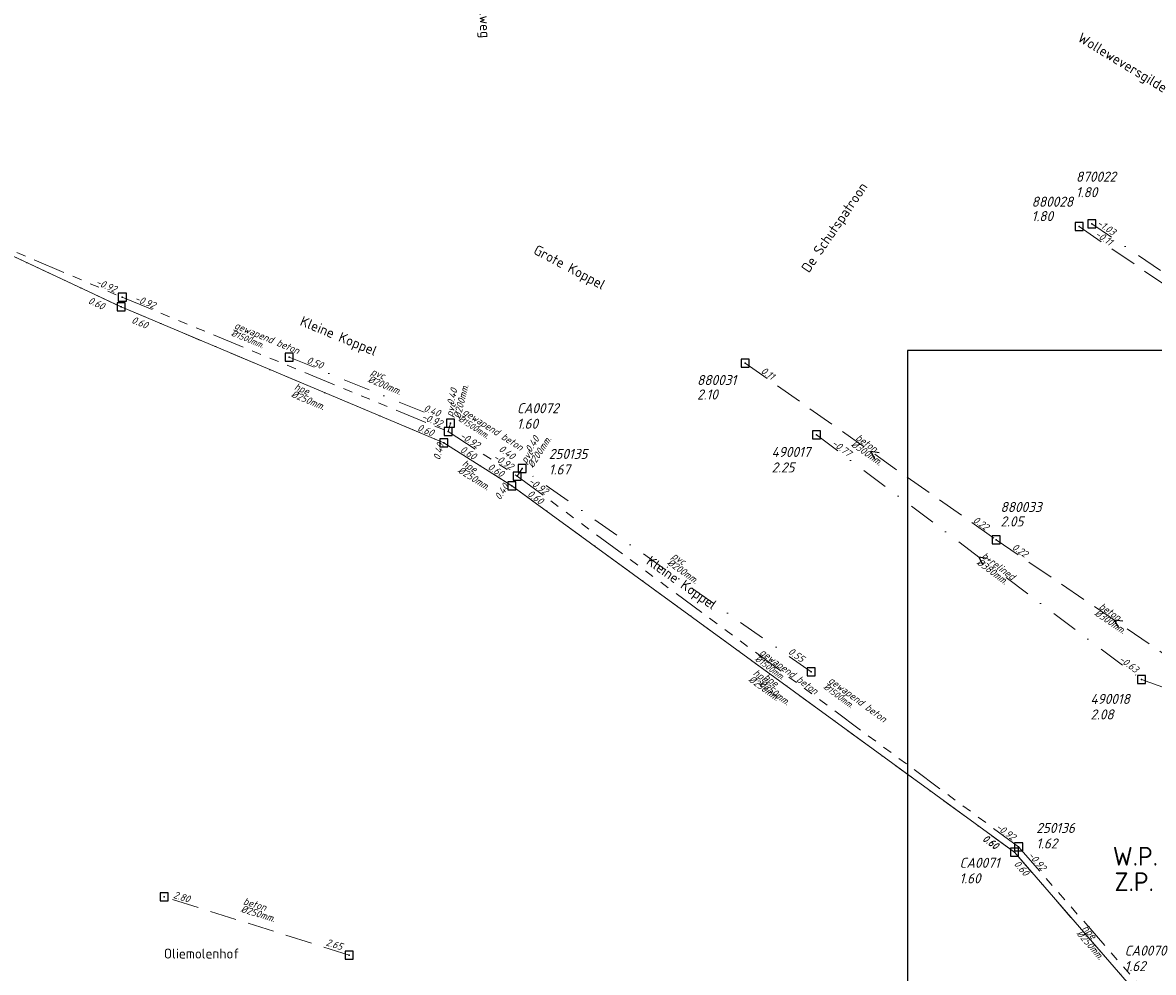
# Model space of a CAD drawing. Header units: metres. Extents: x 152202 to 157341, y 461610 to 468701.
# Tile 89 of 238: x 154468 to 154680, y 463587 to 463765. Entities that reach past the tile are written whole.
import ezdxf
from ezdxf.enums import TextEntityAlignment as Align
from ezdxf.lldxf.tags import DXFTag

# ---------------------------------------------------------------- set-up
doc = ezdxf.new("R2010")
doc.units = ezdxf.units.M
doc.header["$PDMODE"] = 64
doc.header["$PDSIZE"] = 1.5
for name, pattern in [('RI-GWA', [18.45, 6, -1.8, 1.75, -1.8, 1.75, -1.8, 1.75, -1.8]), ('RI-HWA', [7.4, 5, -2.4]), ('RI-VWA', [11, 5, -3, 0, -3])]:
    doc.linetypes.add(name, pattern=pattern)
doc.layers.get('0').update_dxf_attribs({"linetype": 'CONTINUOUS'})
doc.layers.get('DEFPOINTS').update_dxf_attribs({"linetype": 'CONTINUOUS'})
for name, color, linetype, lineweight in [('B-OI-RI-GWA-MATERIAAL-T18', 10, 'CONTINUOUS', 18), ('B-OI-RI-GWA-PUTDEKSELHOOGTE-T25', 10, 'CONTINUOUS', 25), ('B-OI-RI-GWA_BOB-T18', 10, 'CONTINUOUS', 18), ('B-OI-RI-GWA_DIAMETER-T18', 10, 'CONTINUOUS', 18), ('B-OI-RI-GWA_PUTNUMMER-T18', 10, 'CONTINUOUS', 18), ('B-OI-RI-GWA_RIOOLPUT-S', 10, 'CONTINUOUS', 25), ('B-OI-RI-GWA_TRANSPORTLEIDING-G', 10, 'RI-GWA', 18), ('B-OI-RI-GWA_TRANSPORTLEIDING_BETON_1500-G', 10, 'RI-GWA', 18), ('B-OI-RI-HWA-BOB-T18', 150, 'CONTINUOUS', 18), ('B-OI-RI-HWA-MATERIAAL-T18', 150, 'CONTINUOUS', 18), ('B-OI-RI-HWA-PUTDEKSELHOOGTE-T25', 150, 'CONTINUOUS', 25), ('B-OI-RI-HWA-PUTNUMMER-T25', 150, 'CONTINUOUS', 25), ('B-OI-RI-HWA_DIAMETER-T18', 150, 'CONTINUOUS', 18), ('B-OI-RI-HWA_RIOOLPUT-S', 150, 'CONTINUOUS', 25), ('B-OI-RI-HWA_TRANSPORTLEIDING-G', 150, 'RI-HWA', 18), ('B-OI-RI-HWA_TRANSPORTLEIDING_BETON_250-G', 150, 'RI-HWA', 18), ('B-OI-RI-PERSLEIDING-G', 210, 'RI-PERS', 18), ('B-OI-RI-PERSLEIDING_250-G', 210, 'RI-PERS', 18), ('B-OI-RI-STROOMRICHTING-S', 252, 'CONTINUOUS', 25), ('B-OI-RI-VWA-BOB-T18', 34, 'CONTINUOUS', 18), ('B-OI-RI-VWA-DIAMETER-T18', 34, 'CONTINUOUS', 18), ('B-OI-RI-VWA-MATERIAAL-T18', 34, 'CONTINUOUS', 18), ('B-OI-RI-VWA_PUTDEKSELHOOGTE-T25', 34, 'CONTINUOUS', 25), ('B-OI-RI-VWA_PUTNUMMER-T25', 34, 'CONTINUOUS', 25), ('B-OI-RI-VWA_RIOOLPUT-S', 34, 'CONTINUOUS', 25), ('B-OI-RI-VWA_TRANSPORTLEIDING-G', 34, 'RI-VWA', 18), ('B-OI-RI-VWA_TRANSPORTLEIDING_PVC_200-G', 34, 'RI-VWA', 18), ('B-OI-WH-WATERPEIL-T35', 3, 'CONTINUOUS', 35), ('B-RO-OG-TOPOGRAFIE-T18', 2, 'CONTINUOUS', 18)]:
    doc.layers.add(name, color=color, linetype=linetype, lineweight=lineweight)
for name, color, linetype in [('gemengd', 10, 'CONTINUOUS'), ('gs dwa', 34, 'CONTINUOUS'), ('gs rwa', 150, 'CONTINUOUS')]:
    doc.layers.add(name, color=color, linetype=linetype)
doc.styles.add('NLCS-ISO-M200-T18', font='NLCS-ISO.ttf', dxfattribs={"height": 360})
doc.styles.add('NLCS-ISO-M500-T18_CURSIEF', font='NLCS-ISO.ttf', dxfattribs={"oblique": 15, "height": 0.9})
doc.styles.add('NLCS-ISO-M750-T18_CURSIEF', font='NLCS-ISO.ttf', dxfattribs={"oblique": 15, "height": 1.35})
doc.styles.add('NLCS-ISO-M750-T25_CURSIEF', font='NLCS-ISO.ttf', dxfattribs={"oblique": 15, "height": 1.875})
doc.styles.add('NLCS-ISO-M750-T35', font='NLCS-ISO.ttf', dxfattribs={"height": 2.625})
tags = doc.linetypes.add('RI-PERS', pattern='A,7,-2,["P",Standard,S=1.8,R=0,X=-0.5,Y=-0.9],-2,7,-2,[102,NLCS.SHX,S=1,R=180,X=0,Y=0],-2', length=22).pattern_tags.tags
tags[6] = DXFTag(74, 10)

# ---------------------------------------------------------------- blocks, each defined once
blk = doc.blocks.new('ACMAP_ANN_TEMPLATE_hwa-diam')
at = {"style": 'NLCS-ISO-M750-T18_CURSIEF', "oblique": 15}
blk.add_attdef('hwa-diam', (-3.7, -1.3), '', height=1.35, dxfattribs=at)
blk = doc.blocks.new('ACMAP_ANN_TEMPLATE_hwa-materiaal')
at = {"style": 'NLCS-ISO-M750-T18_CURSIEF', "oblique": 15}
blk.add_attdef('hwa-mat', (-3.7, 0.2), '', height=1.35, dxfattribs=at)
blk = doc.blocks.new('ACMAP_ANN_TEMPLATE_hwa-nap-l')
at = {"style": 'NLCS-ISO-M750-T18_CURSIEF', "oblique": 15}
blk.add_attdef('hwa-nap-l', (3.3, 0.2), '', height=1.35, dxfattribs=at)
blk = doc.blocks.new('ACMAP_ANN_TEMPLATE_hwa-nap-r')
at = {"style": 'NLCS-ISO-M750-T18_CURSIEF', "oblique": 15}
blk.add_attdef('hwa-nap-r', (-5.6, 0.2), '', height=1.35, dxfattribs=at)
blk = doc.blocks.new('ACMAP_ANN_TEMPLATE_vwa-diam')
at = {"style": 'NLCS-ISO-M750-T18_CURSIEF', "oblique": 15}
blk.add_attdef('vwa-diam', (0.3, -1.3), '', height=1.35, dxfattribs=at)
blk = doc.blocks.new('ACMAP_ANN_TEMPLATE_vwa-materiaal')
at = {"style": 'NLCS-ISO-M750-T18_CURSIEF', "oblique": 15}
blk.add_attdef('vwa-mat', (0.3, 0.2), '', height=1.35, dxfattribs=at)
blk = doc.blocks.new('ACMAP_ANN_TEMPLATE_vwa-nap-l')
at = {"style": 'NLCS-ISO-M750-T18_CURSIEF', "oblique": 15}
blk.add_attdef('vwa-nap-l', (3.3, 0.2), '', height=1.35, dxfattribs=at)
blk = doc.blocks.new('ACMAP_ANN_TEMPLATE_vwa-nap-r')
at = {"style": 'NLCS-ISO-M750-T18_CURSIEF', "oblique": 15}
blk.add_attdef('vwa-nap-r', (-5.6, 0.2), '', height=1.35, dxfattribs=at)
blk = doc.blocks.new('ACMAP_ANN_TEMPLATE_gwa-diam')
at = {"style": 'NLCS-ISO-M500-T18_CURSIEF', "oblique": 15}
blk.add_attdef('gwa-diam', (-2.2, -1.3), '', height=1.2, dxfattribs=at)
blk = doc.blocks.new('ACMAP_ANN_TEMPLATE_gwa-materiaal')
at = {"style": 'NLCS-ISO-M750-T18_CURSIEF', "oblique": 15}
blk.add_attdef('gwa-mat', (-2.2, 0.2), '', height=1.35, dxfattribs=at)
blk = doc.blocks.new('ACMAP_ANN_TEMPLATE_gwa-nap-l')
at = {"style": 'NLCS-ISO-M750-T18_CURSIEF', "oblique": 15}
blk.add_attdef('gwa-nap-l', (2.3, 0.2), '', height=1.35, dxfattribs=at)
blk = doc.blocks.new('ACMAP_ANN_TEMPLATE_gwa-nap-r')
at = {"style": 'NLCS-ISO-M750-T18_CURSIEF', "oblique": 15}
blk.add_attdef('gwa-nap-r', (-5.6, 0.2), '', height=1.35, dxfattribs=at)
blk = doc.blocks.new('ACMAP_ANN_TEMPLATE_hwa-puth')
at = {"color": 0, "linetype": 'ByBlock', "style": 'NLCS-ISO-M750-T25_CURSIEF', "oblique": 15}
blk.add_attdef('hwa-puth', (-9, -6.8), '', height=1.88, dxfattribs=at)
blk = doc.blocks.new('ACMAP_ANN_TEMPLATE_hwa-putnr')
at = {"color": 0, "linetype": 'ByBlock', "style": 'NLCS-ISO-M750-T25_CURSIEF', "oblique": 15}
blk.add_attdef('hwa-putnr', (-9, -4.1), '', height=1.88, dxfattribs=at)
blk = doc.blocks.new('ACMAP_ANN_TEMPLATE_gwa-puth')
at = {"style": 'NLCS-ISO-M750-T25_CURSIEF', "oblique": 15}
blk.add_attdef('gwa-puth', (3, -5), '', height=1.88, dxfattribs=at)
blk = doc.blocks.new('ACMAP_ANN_TEMPLATE_gwa-putnr')
at = {"style": 'NLCS-ISO-M750-T25_CURSIEF', "oblique": 15}
blk.add_attdef('gwa-putnr', (3, -2.1), '', height=1.88, dxfattribs=at)
blk = doc.blocks.new('ACMAP_ANN_TEMPLATE_vwa-puth')
at = {"style": 'NLCS-ISO-M750-T25_CURSIEF', "oblique": 15}
blk.add_attdef('vwa-puth', (-3, 5), '', height=1.88, dxfattribs=at)
blk = doc.blocks.new('ACMAP_ANN_TEMPLATE_vwa-putnr')
at = {"style": 'NLCS-ISO-M750-T25_CURSIEF', "oblique": 15}
blk.add_attdef('vaw-putnr', (-3, 7.9), '', height=1.88, dxfattribs=at)

msp = doc.modelspace()

# ---------------------------------------------------------------- linework, layer by layer
at = {"layer": 'B-OI-RI-GWA_RIOOLPUT-S', "transparency": 33554623}
for p in [(154560.8, 463679.8), (154654.5, 463610.5)]:
    msp.add_point(p, dxfattribs=at)
at = {"layer": 'B-OI-RI-GWA_TRANSPORTLEIDING-G'}
for p, q in [((154560.8, 463679.8), (154654.5, 463610.5)), ((154654.5, 463610.5), (154709.8, 463547.3))]:
    msp.add_line(p, q, dxfattribs=at)
at = {"layer": 'B-OI-RI-GWA_TRANSPORTLEIDING-G', "flags": 128}
for points in [[(154419.6, 463741.8), (154487, 463713.2)], [(154487, 463713.2), (154547.9, 463688.1)], [(154547.9, 463688.1), (154560.8, 463679.8)], [(154560.8, 463679.8), (154654.5, 463610.5)]]:
    msp.add_lwpolyline(points, dxfattribs=at)
at = {"layer": 'B-OI-RI-GWA_TRANSPORTLEIDING_BETON_1500-G'}
for points in [[(154419.6, 463741.8), (154487, 463713.2)], [(154487, 463713.2), (154547.9, 463688.1)], [(154547.9, 463688.1), (154560.8, 463679.8)], [(154560.8, 463679.8), (154654.5, 463610.5)]]:
    msp.add_lwpolyline(points, dxfattribs=at)
at = {"layer": 'B-OI-RI-HWA_RIOOLPUT-S'}
for p in [(154665.8, 463726.4), (154603.4, 463700.9), (154650.3, 463667.9)]:
    msp.add_point(p, dxfattribs=at)
at = {"layer": 'B-OI-RI-HWA_TRANSPORTLEIDING-G'}
for p, q in [((154665.8, 463726.4), (154737, 463678.1)), ((154603.4, 463700.9), (154650.3, 463667.9)), ((154650.3, 463667.9), (154694.4, 463637.9))]:
    msp.add_line(p, q, dxfattribs=at)
at = {"layer": 'B-OI-RI-HWA_TRANSPORTLEIDING-G', "flags": 128}
msp.add_lwpolyline([(154529.4, 463590.3), (154494.8, 463601.17)], dxfattribs=at)
at = {"layer": 'B-OI-RI-HWA_TRANSPORTLEIDING_BETON_250-G'}
msp.add_lwpolyline([(154529.4, 463590.3), (154494.8, 463601.17)], dxfattribs=at)
at = {"layer": 'B-OI-RI-PERSLEIDING-G'}
for p, q in [((154421.8, 463741.9), (154486.8, 463711.4)), ((154486.8, 463711.4), (154547.1, 463686)), ((154547.1, 463686), (154559.8, 463678)), ((154559.8, 463678), (154653.7, 463609.5)), ((154653.7, 463609.5), (154678.3, 463581.2))]:
    msp.add_line(p, q, dxfattribs=at)
at = {"layer": 'B-OI-RI-PERSLEIDING_250-G'}
for points in [[(154421.8, 463741.9), (154486.8, 463711.4)], [(154486.8, 463711.4), (154547.1, 463686)], [(154547.1, 463686), (154559.8, 463678)], [(154559.8, 463678), (154653.7, 463609.5)]]:
    msp.add_lwpolyline(points, dxfattribs=at)
at = {"layer": 'B-OI-RI-STROOMRICHTING-S'}
for points in [[(154628.44, 463684.16), (154626.85, 463684.4), (154627.61, 463682.98)], [(154648.67, 463664.37), (154647.08, 463664.66), (154647.8, 463663.22)], [(154673.95, 463652.69), (154672.35, 463652.9), (154673.14, 463651.49)]]:
    msp.add_lwpolyline(points, dxfattribs=at)
at = {"layer": 'B-OI-RI-VWA_RIOOLPUT-S'}
for p in [(154668.2, 463726.9), (154616.71, 463687.51), (154559.8, 463678), (154677.46, 463641.81), (154653.7, 463609.5)]:
    msp.add_point(p, dxfattribs=at)
at = {"layer": 'B-OI-RI-VWA_TRANSPORTLEIDING-G'}
for p, q in [((154736.2, 463680.9), (154668.2, 463726.9)), ((154616.71, 463687.51), (154677.46, 463641.81)), ((154559.8, 463678), (154653.7, 463609.5)), ((154677.46, 463641.81), (154700.29, 463633.47)), ((154653.7, 463609.5), (154678.3, 463581.2))]:
    msp.add_line(p, q, dxfattribs=at)
at = {"layer": 'B-OI-RI-VWA_TRANSPORTLEIDING-G', "flags": 128}
for points in [[(154421.8, 463741.9), (154486.8, 463711.4)], [(154486.8, 463711.4), (154547.1, 463686)], [(154518.2, 463702.01), (154548.3, 463689.7)], [(154548.3, 463689.7), (154547.9, 463688.1)], [(154547.1, 463686), (154559.8, 463678)], [(154561.7, 463681.2), (154560.8, 463679.8)], [(154615.7, 463643.2), (154561.7, 463681.2)], [(154559.8, 463678), (154653.7, 463609.5)]]:
    msp.add_lwpolyline(points, dxfattribs=at)
at = {"layer": 'B-OI-RI-VWA_TRANSPORTLEIDING_PVC_200-G'}
for points in [[(154518.2, 463702.01), (154548.3, 463689.7)], [(154548.3, 463689.7), (154547.9, 463688.1)], [(154561.7, 463681.2), (154560.8, 463679.8)], [(154615.7, 463643.2), (154561.7, 463681.2)]]:
    msp.add_lwpolyline(points, dxfattribs=at)
at = {"layer": 'DEFPOINTS', "flags": 128}
msp.add_lwpolyline([(154823.3, 463703.268), (154818.87, 463703.268), (154791.231, 463703.268), (154633.731, 463703.268), (154633.731, 463526.267), (154633.731, 463512.699), (154823.3, 463512.699)], close=True, dxfattribs=at)
at = {"layer": 'gemengd'}
for p in [(154487, 463713.2), (154487, 463713.2), (154547.9, 463688.1), (154547.9, 463688.1), (154560.8, 463679.8), (154560.8, 463679.8), (154654.5, 463610.5), (154654.5, 463610.5)]:
    msp.add_point(p, dxfattribs=at)
at = {"layer": 'gs dwa'}
for p in [(154486.8, 463711.4), (154486.8, 463711.4), (154518.2, 463702.01), (154518.2, 463702.01), (154548.3, 463689.7), (154548.3, 463689.7), (154547.1, 463686), (154547.1, 463686), (154561.7, 463681.2), (154561.7, 463681.2), (154559.8, 463678), (154559.8, 463678), (154615.7, 463643.2), (154615.7, 463643.2), (154653.7, 463609.5), (154653.7, 463609.5)]:
    msp.add_point(p, dxfattribs=at)
at = {"layer": 'gs rwa'}
for p in [(154494.8, 463601.17), (154494.8, 463601.17), (154529.4, 463590.3), (154529.4, 463590.3)]:
    msp.add_point(p, dxfattribs=at)

# ---------------------------------------------------------------- block references
at = {"layer": 'B-OI-RI-GWA-MATERIAAL-T18'}
for p, rotation in [((154509.76, 463706.446), 337.6009398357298), ((154552.241, 463690.091), 327.2423311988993), ((154620.475, 463639.905), 323.5135761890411)]:
    msp.add_blockref('ACMAP_ANN_TEMPLATE_gwa-materiaal', p, dxfattribs=dict(at, rotation=rotation)).add_auto_attribs({'gwa-mat': 'gewapend beton'})
at = {"layer": 'B-OI-RI-GWA-MATERIAAL-T18', "transparency": 33554623}
ref = msp.add_blockref('ACMAP_ANN_TEMPLATE_gwa-materiaal', (154607.65, 463645.15), dxfattribs=dict(at, rotation=323.5135761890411))
ref.add_attrib('gwa-mat', 'gewapend beton', (154606, 463646.619), dxfattribs={"layer": '0', "color": 0, "linetype": 'ByBlock', "height": 1.35, "rotation": 323.51358, "style": 'NLCS-ISO-M750-T18_CURSIEF', "oblique": 15})
at = {"layer": 'B-OI-RI-GWA-PUTDEKSELHOOGTE-T25', "transparency": 33554623}
ref = msp.add_blockref('ACMAP_ANN_TEMPLATE_gwa-puth', (154563.711, 463685.1), dxfattribs=at)
ref.add_attrib('gwa-puth', '1.67', (154566.711, 463680.1), dxfattribs={"layer": '0', "color": 0, "linetype": 'ByBlock', "height": 1.875, "style": 'NLCS-ISO-M750-T25_CURSIEF', "oblique": 15})
ref = msp.add_blockref('ACMAP_ANN_TEMPLATE_gwa-puth', (154654.792, 463615.218), dxfattribs=at)
ref.add_attrib('gwa-puth', '1.62', (154657.792, 463610.218), dxfattribs={"layer": '0', "color": 0, "linetype": 'ByBlock', "height": 1.875, "style": 'NLCS-ISO-M750-T25_CURSIEF', "oblique": 15})
at = {"layer": 'B-OI-RI-GWA_BOB-T18'}
for name, p, rotation, values in [('ACMAP_ANN_TEMPLATE_gwa-nap-r', (154487, 463713.2), 337.0069171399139, {'gwa-nap-r': '-0.92'}), ('ACMAP_ANN_TEMPLATE_gwa-nap-l', (154487, 463713.2), 337.6009398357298, {'gwa-nap-l': '-0.92'}), ('ACMAP_ANN_TEMPLATE_gwa-nap-r', (154547.9, 463688.1), 337.6009398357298, {'gwa-nap-r': '-0.92'}), ('ACMAP_ANN_TEMPLATE_gwa-nap-l', (154547.9, 463688.1), 327.2423311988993, {'gwa-nap-l': '-0.92'}), ('ACMAP_ANN_TEMPLATE_gwa-nap-r', (154560.8, 463679.8), 327.2423311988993, {'gwa-nap-r': '-0.92'}), ('ACMAP_ANN_TEMPLATE_gwa-nap-l', (154560.8, 463679.8), 323.5135761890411, {'gwa-nap-l': '-0.92'}), ('ACMAP_ANN_TEMPLATE_gwa-nap-r', (154654.5, 463610.5), 323.5135761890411, {'gwa-nap-r': '-0.92'})]:
    msp.add_blockref(name, p, dxfattribs=dict(at, rotation=rotation)).add_auto_attribs(values)
at = {"layer": 'B-OI-RI-GWA_BOB-T18', "transparency": 33554623}
ref = msp.add_blockref('ACMAP_ANN_TEMPLATE_gwa-nap-l', (154560.8, 463679.8), dxfattribs=dict(at, rotation=323.5135761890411))
ref.add_attrib('gwa-nap-l', '-0.92', (154562.768, 463678.593), dxfattribs={"layer": '0', "color": 0, "linetype": 'ByBlock', "height": 1.35, "rotation": 323.51358, "style": 'NLCS-ISO-M750-T18_CURSIEF', "oblique": 15})
ref = msp.add_blockref('ACMAP_ANN_TEMPLATE_gwa-nap-r', (154654.5, 463610.5), dxfattribs=dict(at, rotation=323.5135761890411))
ref.add_attrib('gwa-nap-r', '-0.92', (154650.117, 463613.991), dxfattribs={"layer": '0', "color": 0, "linetype": 'ByBlock', "height": 1.35, "rotation": 323.51358, "style": 'NLCS-ISO-M750-T18_CURSIEF', "oblique": 15})
ref = msp.add_blockref('ACMAP_ANN_TEMPLATE_gwa-nap-l', (154654.5, 463610.5), dxfattribs=dict(at, rotation=311.1859251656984))
ref.add_attrib('gwa-nap-l', '-0.92', (154656.165, 463608.901), dxfattribs={"layer": '0', "color": 0, "linetype": 'ByBlock', "height": 1.35, "rotation": 311.18593, "style": 'NLCS-ISO-M750-T18_CURSIEF', "oblique": 15})
at = {"layer": 'B-OI-RI-GWA_DIAMETER-T18'}
for p, rotation in [((154509.76, 463706.446), 337.6009398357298), ((154552.241, 463690.091), 327.2423311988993), ((154620.475, 463639.905), 323.5135761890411)]:
    msp.add_blockref('ACMAP_ANN_TEMPLATE_gwa-diam', p, dxfattribs=dict(at, rotation=rotation)).add_auto_attribs({'gwa-diam': '%%c1500mm.'})
at = {"layer": 'B-OI-RI-GWA_DIAMETER-T18', "transparency": 33554623}
ref = msp.add_blockref('ACMAP_ANN_TEMPLATE_gwa-diam', (154607.65, 463645.15), dxfattribs=dict(at, rotation=323.5135761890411))
ref.add_attrib('gwa-diam', '%%c1500mm.', (154605.108, 463645.413), dxfattribs={"layer": '0', "color": 0, "linetype": 'ByBlock', "height": 1.2, "rotation": 323.51358, "style": 'NLCS-ISO-M500-T18_CURSIEF', "oblique": 15})
at = {"layer": 'B-OI-RI-GWA_PUTNUMMER-T18', "transparency": 33554623}
ref = msp.add_blockref('ACMAP_ANN_TEMPLATE_gwa-putnr', (154563.711, 463685.1), dxfattribs=at)
ref.add_attrib('gwa-putnr', '250135', (154566.711, 463683), dxfattribs={"layer": '0', "color": 0, "linetype": 'ByBlock', "height": 1.875, "style": 'NLCS-ISO-M750-T25_CURSIEF', "oblique": 15})
ref = msp.add_blockref('ACMAP_ANN_TEMPLATE_gwa-putnr', (154654.792, 463615.218), dxfattribs=at)
ref.add_attrib('gwa-putnr', '250136', (154657.792, 463613.118), dxfattribs={"layer": '0', "color": 0, "linetype": 'ByBlock', "height": 1.875, "style": 'NLCS-ISO-M750-T25_CURSIEF', "oblique": 15})
at = {"layer": 'B-OI-RI-HWA-BOB-T18'}
ref = msp.add_blockref('ACMAP_ANN_TEMPLATE_hwa-nap-l', (154665.8, 463726.4), dxfattribs=dict(at, rotation=325.8481776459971))
ref.add_attrib('hwa-nap-l', '-0.11', (154668.643, 463724.713), dxfattribs={"layer": '0', "color": 0, "linetype": 'ByBlock', "height": 1.35, "rotation": 325.84818, "style": 'NLCS-ISO-M750-T18_CURSIEF', "oblique": 15})
ref = msp.add_blockref('ACMAP_ANN_TEMPLATE_hwa-nap-l', (154603.4, 463700.9), dxfattribs=dict(at, rotation=324.8688331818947))
ref.add_attrib('hwa-nap-l', '0.11', (154606.214, 463699.165), dxfattribs={"layer": '0', "color": 0, "linetype": 'ByBlock', "height": 1.35, "rotation": 324.86883, "style": 'NLCS-ISO-M750-T18_CURSIEF', "oblique": 15})
ref = msp.add_blockref('ACMAP_ANN_TEMPLATE_hwa-nap-r', (154650.3, 463667.9), dxfattribs=dict(at, rotation=324.8688331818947))
ref.add_attrib('hwa-nap-r', '0.22', (154645.835, 463671.286), dxfattribs={"layer": '0', "color": 0, "linetype": 'ByBlock', "height": 1.35, "rotation": 324.86883, "style": 'NLCS-ISO-M750-T18_CURSIEF', "oblique": 15})
ref = msp.add_blockref('ACMAP_ANN_TEMPLATE_hwa-nap-l', (154650.3, 463667.9), dxfattribs=dict(at, rotation=325.7736381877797))
ref.add_attrib('hwa-nap-l', '0.22', (154653.141, 463666.209), dxfattribs={"layer": '0', "color": 0, "linetype": 'ByBlock', "height": 1.35, "rotation": 325.77364, "style": 'NLCS-ISO-M750-T18_CURSIEF', "oblique": 15})
at = {"layer": 'B-OI-RI-HWA-BOB-T18', "rotation": 342.5592707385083}
for name, p, values in [('ACMAP_ANN_TEMPLATE_hwa-nap-r', (154501.703, 463599.13), {'hwa-nap-r': '2.80'}), ('ACMAP_ANN_TEMPLATE_hwa-nap-l', (154521.72, 463592.923), {'hwa-nap-l': '2.65'})]:
    msp.add_blockref(name, p, dxfattribs=at).add_auto_attribs(values)
at = {"layer": 'B-OI-RI-HWA-MATERIAAL-T18'}
ref = msp.add_blockref('ACMAP_ANN_TEMPLATE_hwa-materiaal', (154626.85, 463684.4), dxfattribs=dict(at, rotation=324.8688331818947))
ref.add_attrib('hwa-mat', 'beton', (154623.939, 463686.693), dxfattribs={"layer": '0', "color": 0, "linetype": 'ByBlock', "height": 1.35, "rotation": 324.86883, "style": 'NLCS-ISO-M750-T18_CURSIEF', "oblique": 15})
ref = msp.add_blockref('ACMAP_ANN_TEMPLATE_hwa-materiaal', (154672.35, 463652.9), dxfattribs=dict(at, rotation=325.7736381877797))
ref.add_attrib('hwa-mat', 'beton', (154669.403, 463655.146), dxfattribs={"layer": '0', "color": 0, "linetype": 'ByBlock', "height": 1.35, "rotation": 325.77364, "style": 'NLCS-ISO-M750-T18_CURSIEF', "oblique": 15})
at = {"layer": 'B-OI-RI-HWA-MATERIAAL-T18', "rotation": 342.5592707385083}
msp.add_blockref('ACMAP_ANN_TEMPLATE_hwa-materiaal', (154512.95, 463598.526), dxfattribs=at).add_auto_attribs({'hwa-mat': 'beton'})
at = {"layer": 'B-OI-RI-HWA-PUTDEKSELHOOGTE-T25'}
for p, values in [((154665.922, 463734.223), {'hwa-puth': '1.80'}), ((154603.4, 463700.9), {'hwa-puth': '2.10'}), ((154660.109, 463677.183), {'hwa-puth': '2.05'})]:
    msp.add_blockref('ACMAP_ANN_TEMPLATE_hwa-puth', p, dxfattribs=at).add_auto_attribs(values)
at = {"layer": 'B-OI-RI-HWA-PUTNUMMER-T25'}
for p, values in [((154665.922, 463734.223), {'hwa-putnr': '880028'}), ((154603.4, 463700.9), {'hwa-putnr': '880031'}), ((154660.109, 463677.183), {'hwa-putnr': '880033'})]:
    msp.add_blockref('ACMAP_ANN_TEMPLATE_hwa-putnr', p, dxfattribs=at).add_auto_attribs(values)
at = {"layer": 'B-OI-RI-HWA_DIAMETER-T18'}
ref = msp.add_blockref('ACMAP_ANN_TEMPLATE_hwa-diam', (154626.85, 463684.4), dxfattribs=dict(at, rotation=324.8688331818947))
ref.add_attrib('hwa-diam', '%%c300mm.', (154623.076, 463685.466), dxfattribs={"layer": '0', "color": 0, "linetype": 'ByBlock', "height": 1.35, "rotation": 324.86883, "style": 'NLCS-ISO-M750-T18_CURSIEF', "oblique": 15})
ref = msp.add_blockref('ACMAP_ANN_TEMPLATE_hwa-diam', (154672.35, 463652.9), dxfattribs=dict(at, rotation=325.7736381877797))
ref.add_attrib('hwa-diam', '%%c300mm.', (154668.56, 463653.906), dxfattribs={"layer": '0', "color": 0, "linetype": 'ByBlock', "height": 1.35, "rotation": 325.77364, "style": 'NLCS-ISO-M750-T18_CURSIEF', "oblique": 15})
at = {"layer": 'B-OI-RI-HWA_DIAMETER-T18', "rotation": 342.5592707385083}
msp.add_blockref('ACMAP_ANN_TEMPLATE_hwa-diam', (154512.95, 463598.526), dxfattribs=at).add_auto_attribs({'hwa-diam': '%%c250mm.'})
at = {"layer": 'B-OI-RI-VWA-BOB-T18'}
ref = msp.add_blockref('ACMAP_ANN_TEMPLATE_vwa-nap-r', (154673.529, 463723.44), dxfattribs=dict(at, rotation=325.9228047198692))
ref.add_attrib('vwa-nap-r', '-1.03', (154669.003, 463726.743), dxfattribs={"layer": '0', "color": 0, "linetype": 'ByBlock', "height": 1.35, "rotation": 325.9228, "style": 'NLCS-ISO-M750-T18_CURSIEF', "oblique": 15})
for name, p, rotation, values in [('ACMAP_ANN_TEMPLATE_vwa-nap-r', (154485.482, 463709.565), 334.8625854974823, {'vwa-nap-r': '0.60'}), ('ACMAP_ANN_TEMPLATE_vwa-nap-l', (154485.482, 463709.565), 337.1578506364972, {'vwa-nap-l': '0.60'}), ('ACMAP_ANN_TEMPLATE_vwa-nap-l', (154518.2, 463702.01), 337.7569061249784, {'vwa-nap-l': '0.50'}), ('ACMAP_ANN_TEMPLATE_vwa-nap-l', (154548.3, 463689.7), 75.963756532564, {'vwa-nap-l': '0.40'}), ('ACMAP_ANN_TEMPLATE_vwa-nap-r', (154548.3, 463689.7), 337.7569061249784, {'vwa-nap-r': '0.40'}), ('ACMAP_ANN_TEMPLATE_vwa-nap-r', (154547.1, 463686), 337.1578506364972, {'vwa-nap-r': '0.60'}), ('ACMAP_ANN_TEMPLATE_vwa-nap-r', (154547.9, 463688.1), 75.963756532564, {'vwa-nap-r': '0.40'}), ('ACMAP_ANN_TEMPLATE_vwa-nap-l', (154561.7, 463681.2), 57.26477372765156, {'vwa-nap-l': '0.40'}), ('ACMAP_ANN_TEMPLATE_vwa-nap-l', (154547.1, 463686), 327.7923020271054, {'vwa-nap-l': '0.60'}), ('ACMAP_ANN_TEMPLATE_vwa-nap-r', (154561.7, 463681.2), 324.8658069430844, {'vwa-nap-r': '0.40'}), ('ACMAP_ANN_TEMPLATE_vwa-nap-r', (154559.8, 463678), 327.7923020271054, {'vwa-nap-r': '0.60'}), ('ACMAP_ANN_TEMPLATE_vwa-nap-r', (154560.8, 463679.8), 57.26477372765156, {'vwa-nap-r': '0.40'}), ('ACMAP_ANN_TEMPLATE_vwa-nap-l', (154559.8, 463678), 323.8892689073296, {'vwa-nap-l': '0.60'}), ('ACMAP_ANN_TEMPLATE_vwa-nap-l', (154608.498, 463648.461), 324.8658069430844, {'vwa-nap-l': '0.55'}), ('ACMAP_ANN_TEMPLATE_vwa-nap-r', (154652.065, 463608.361), 323.8892689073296, {'vwa-nap-r': '0.60'})]:
    msp.add_blockref(name, p, dxfattribs=dict(at, rotation=rotation)).add_auto_attribs(values)
ref = msp.add_blockref('ACMAP_ANN_TEMPLATE_vwa-nap-l', (154616.71, 463687.51), dxfattribs=dict(at, rotation=323.0471961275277))
ref.add_attrib('vwa-nap-l', '-0.77', (154619.467, 463685.686), dxfattribs={"layer": '0', "color": 0, "linetype": 'ByBlock', "height": 1.35, "rotation": 323.0472, "style": 'NLCS-ISO-M750-T18_CURSIEF', "oblique": 15})
ref = msp.add_blockref('ACMAP_ANN_TEMPLATE_vwa-nap-l', (154559.8, 463678), dxfattribs=dict(at, rotation=323.8892689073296))
ref.add_attrib('vwa-nap-l', '0.60', (154562.584, 463676.217), dxfattribs={"layer": '0', "color": 0, "linetype": 'ByBlock', "height": 1.35, "rotation": 323.88927, "style": 'NLCS-ISO-M750-T18_CURSIEF', "oblique": 15})
ref = msp.add_blockref('ACMAP_ANN_TEMPLATE_vwa-nap-r', (154677.46, 463641.81), dxfattribs=dict(at, rotation=323.0471961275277))
ref.add_attrib('vwa-nap-r', '-0.63', (154673.105, 463645.336), dxfattribs={"layer": '0', "color": 0, "linetype": 'ByBlock', "height": 1.35, "rotation": 323.0472, "style": 'NLCS-ISO-M750-T18_CURSIEF', "oblique": 15})
ref = msp.add_blockref('ACMAP_ANN_TEMPLATE_vwa-nap-r', (154652.007, 463608.278), dxfattribs=dict(at, rotation=323.8892689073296))
ref.add_attrib('vwa-nap-r', '0.60', (154647.601, 463611.74), dxfattribs={"layer": '0', "color": 0, "linetype": 'ByBlock', "height": 1.35, "rotation": 323.88927, "style": 'NLCS-ISO-M750-T18_CURSIEF', "oblique": 15})
ref = msp.add_blockref('ACMAP_ANN_TEMPLATE_vwa-nap-l', (154651.217, 463609.624), dxfattribs=dict(at, rotation=310.9990605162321))
ref.add_attrib('vwa-nap-l', '0.60', (154653.533, 463607.265), dxfattribs={"layer": '0', "color": 0, "linetype": 'ByBlock', "height": 1.35, "rotation": 310.99906, "style": 'NLCS-ISO-M750-T18_CURSIEF', "oblique": 15})
at = {"layer": 'B-OI-RI-VWA-DIAMETER-T18'}
for p, rotation, values in [((154532.98, 463698.731), 337.7569061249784, {'vwa-diam': '%%c200mm.'}), ((154548.819, 463690.428), 75.963756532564, {'vwa-diam': '%%c200mm.'}), ((154518.665, 463695.961), 337.1578506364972, {'vwa-diam': '%%c250mm.'}), ((154562.462, 463681.655), 57.26477372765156, {'vwa-diam': '%%c200mm.'}), ((154550.024, 463681.829), 327.7923020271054, {'vwa-diam': '%%c250mm.'}), ((154589.222, 463664.598), 324.8658069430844, {'vwa-diam': '%%c200mm.'}), ((154604.423, 463642.786), 323.8892689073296, {'vwa-diam': '%%c250mm.'})]:
    msp.add_blockref('ACMAP_ANN_TEMPLATE_vwa-diam', p, dxfattribs=dict(at, rotation=rotation)).add_auto_attribs(values)
ref = msp.add_blockref('ACMAP_ANN_TEMPLATE_vwa-diam', (154647.085, 463664.66), dxfattribs=dict(at, rotation=323.0471961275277))
ref.add_attrib('vwa-diam', '%%c380mm.', (154646.543, 463663.441), dxfattribs={"layer": '0', "color": 0, "linetype": 'ByBlock', "height": 1.35, "rotation": 323.0472, "style": 'NLCS-ISO-M750-T18_CURSIEF', "oblique": 15})
ref = msp.add_blockref('ACMAP_ANN_TEMPLATE_vwa-diam', (154606.349, 463641.992), dxfattribs=dict(at, rotation=323.8892689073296))
ref.add_attrib('vwa-diam', '%%c250mm.', (154605.825, 463640.765), dxfattribs={"layer": '0', "color": 0, "linetype": 'ByBlock', "height": 1.35, "rotation": 323.88927, "style": 'NLCS-ISO-M750-T18_CURSIEF', "oblique": 15})
ref = msp.add_blockref('ACMAP_ANN_TEMPLATE_vwa-diam', (154666, 463595.35), dxfattribs=dict(at, rotation=310.9990605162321))
ref.add_attrib('vwa-diam', '%%c250mm.', (154665.216, 463594.271), dxfattribs={"layer": '0', "color": 0, "linetype": 'ByBlock', "height": 1.35, "rotation": 310.99906, "style": 'NLCS-ISO-M750-T18_CURSIEF', "oblique": 15})
at = {"layer": 'B-OI-RI-VWA-MATERIAAL-T18'}
for p, rotation, values in [((154532.98, 463698.731), 337.7569061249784, {'vwa-mat': 'pvc'}), ((154518.665, 463695.961), 337.1578506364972, {'vwa-mat': 'hpe'}), ((154548.819, 463690.428), 75.963756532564, {'vwa-mat': 'pvc'}), ((154562.462, 463681.655), 57.26477372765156, {'vwa-mat': 'pvc'}), ((154550.024, 463681.829), 327.7923020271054, {'vwa-mat': 'hpe'}), ((154589.222, 463664.598), 324.8658069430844, {'vwa-mat': 'pvc'}), ((154604.423, 463642.786), 323.8892689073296, {'vwa-mat': 'hpe'})]:
    msp.add_blockref('ACMAP_ANN_TEMPLATE_vwa-materiaal', p, dxfattribs=dict(at, rotation=rotation)).add_auto_attribs(values)
ref = msp.add_blockref('ACMAP_ANN_TEMPLATE_vwa-materiaal', (154647.085, 463664.66), dxfattribs=dict(at, rotation=323.0471961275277))
ref.add_attrib('vwa-mat', 'b+relined', (154647.445, 463664.639), dxfattribs={"layer": '0', "color": 0, "linetype": 'ByBlock', "height": 1.35, "rotation": 323.0472, "style": 'NLCS-ISO-M750-T18_CURSIEF', "oblique": 15})
ref = msp.add_blockref('ACMAP_ANN_TEMPLATE_vwa-materiaal', (154606.349, 463641.992), dxfattribs=dict(at, rotation=323.8892689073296))
ref.add_attrib('vwa-mat', 'hpe', (154606.709, 463641.977), dxfattribs={"layer": '0', "color": 0, "linetype": 'ByBlock', "height": 1.35, "rotation": 323.88927, "style": 'NLCS-ISO-M750-T18_CURSIEF', "oblique": 15})
ref = msp.add_blockref('ACMAP_ANN_TEMPLATE_vwa-materiaal', (154666, 463595.35), dxfattribs=dict(at, rotation=310.9990605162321))
ref.add_attrib('vwa-mat', 'hpe', (154666.348, 463595.255), dxfattribs={"layer": '0', "color": 0, "linetype": 'ByBlock', "height": 1.35, "rotation": 310.99906, "style": 'NLCS-ISO-M750-T18_CURSIEF', "oblique": 15})
at = {"layer": 'B-OI-RI-VWA_PUTDEKSELHOOGTE-T25'}
ref = msp.add_blockref('ACMAP_ANN_TEMPLATE_vwa-puth', (154668.2, 463726.9), dxfattribs=at)
ref.add_attrib('vwa-puth', '1.80', (154665.2, 463731.9), dxfattribs={"layer": '0', "color": 0, "linetype": 'ByBlock', "height": 1.875, "style": 'NLCS-ISO-M750-T25_CURSIEF', "oblique": 15})
ref = msp.add_blockref('ACMAP_ANN_TEMPLATE_vwa-puth', (154563.735, 463683.638), dxfattribs=at)
ref.add_attrib('vwa-puth', '1.60', (154560.735, 463688.638), dxfattribs={"layer": '0', "color": 0, "linetype": 'ByBlock', "height": 1.875, "style": 'NLCS-ISO-M750-T25_CURSIEF', "oblique": 15})
ref = msp.add_blockref('ACMAP_ANN_TEMPLATE_vwa-puth', (154611.337, 463675.47), dxfattribs=at)
ref.add_attrib('vwa-puth', '2.25', (154608.337, 463680.47), dxfattribs={"layer": '0', "color": 0, "linetype": 'ByBlock', "height": 1.875, "style": 'NLCS-ISO-M750-T25_CURSIEF', "oblique": 15})
ref = msp.add_blockref('ACMAP_ANN_TEMPLATE_vwa-puth', (154670.918, 463629.321), dxfattribs=at)
ref.add_attrib('vwa-puth', '2.08', (154667.918, 463634.321), dxfattribs={"layer": '0', "color": 0, "linetype": 'ByBlock', "height": 1.875, "style": 'NLCS-ISO-M750-T25_CURSIEF', "oblique": 15})
ref = msp.add_blockref('ACMAP_ANN_TEMPLATE_vwa-puth', (154646.445, 463598.702), dxfattribs=at)
ref.add_attrib('vwa-puth', '1.60', (154643.445, 463603.702), dxfattribs={"layer": '0', "color": 0, "linetype": 'ByBlock', "height": 1.875, "style": 'NLCS-ISO-M750-T25_CURSIEF', "oblique": 15})
ref = msp.add_blockref('ACMAP_ANN_TEMPLATE_vwa-puth', (154677.3, 463582.3), dxfattribs=at)
ref.add_attrib('vwa-puth', '1.62', (154674.3, 463587.3), dxfattribs={"layer": '0', "color": 0, "linetype": 'ByBlock', "height": 1.875, "style": 'NLCS-ISO-M750-T25_CURSIEF', "oblique": 15})
at = {"layer": 'B-OI-RI-VWA_PUTNUMMER-T25'}
ref = msp.add_blockref('ACMAP_ANN_TEMPLATE_vwa-putnr', (154668.2, 463726.9), dxfattribs=at)
ref.add_attrib('vaw-putnr', '870022', (154665.2, 463734.8), dxfattribs={"layer": '0', "color": 0, "linetype": 'ByBlock', "height": 1.875, "style": 'NLCS-ISO-M750-T25_CURSIEF', "oblique": 15})
ref = msp.add_blockref('ACMAP_ANN_TEMPLATE_vwa-putnr', (154563.735, 463683.638), dxfattribs=at)
ref.add_attrib('vaw-putnr', 'CA0072', (154560.735, 463691.538), dxfattribs={"layer": '0', "color": 0, "linetype": 'ByBlock', "height": 1.875, "style": 'NLCS-ISO-M750-T25_CURSIEF', "oblique": 15})
ref = msp.add_blockref('ACMAP_ANN_TEMPLATE_vwa-putnr', (154611.337, 463675.47), dxfattribs=at)
ref.add_attrib('vaw-putnr', '490017', (154608.337, 463683.37), dxfattribs={"layer": '0', "color": 0, "linetype": 'ByBlock', "height": 1.875, "style": 'NLCS-ISO-M750-T25_CURSIEF', "oblique": 15})
ref = msp.add_blockref('ACMAP_ANN_TEMPLATE_vwa-putnr', (154670.918, 463629.321), dxfattribs=at)
ref.add_attrib('vaw-putnr', '490018', (154667.918, 463637.221), dxfattribs={"layer": '0', "color": 0, "linetype": 'ByBlock', "height": 1.875, "style": 'NLCS-ISO-M750-T25_CURSIEF', "oblique": 15})
ref = msp.add_blockref('ACMAP_ANN_TEMPLATE_vwa-putnr', (154646.445, 463598.702), dxfattribs=at)
ref.add_attrib('vaw-putnr', 'CA0071', (154643.445, 463606.602), dxfattribs={"layer": '0', "color": 0, "linetype": 'ByBlock', "height": 1.875, "style": 'NLCS-ISO-M750-T25_CURSIEF', "oblique": 15})
ref = msp.add_blockref('ACMAP_ANN_TEMPLATE_vwa-putnr', (154677.3, 463582.3), dxfattribs=at)
ref.add_attrib('vaw-putnr', 'CA0070', (154674.3, 463590.2), dxfattribs={"layer": '0', "color": 0, "linetype": 'ByBlock', "height": 1.875, "style": 'NLCS-ISO-M750-T25_CURSIEF', "oblique": 15})

# ---------------------------------------------------------------- texts
at = {"layer": 'B-OI-WH-WATERPEIL-T35', "style": 'NLCS-ISO-M750-T35'}
for s, p in [('W.P. -0.40m.', (154672.095, 463607.018)), ('Z.P. -0.20m.', (154672.414, 463602.25))]:
    msp.add_text(s, height=3.5, dxfattribs=at).set_placement(p)
at = {"layer": 'B-RO-OG-TOPOGRAFIE-T18', "style": 'NLCS-ISO-M200-T18'}
for s, rotation, p in [('Koppelweg', 272, (154554.369, 463767.437)), ('Wolleweversgilde', 328.7, (154673.795, 463756.829)), ('De Schutspatroon', 55.6, (154620.302, 463726.108)), ('Grote Koppel', 332, (154570.452, 463718.582)), ('Kleine Koppel', 337.5, (154527.325, 463705.727)), ('Kleine Koppel', 324.9, (154591.369, 463659.663))]:
    msp.add_text(s, height=1.875, rotation=rotation, dxfattribs=at).set_placement(p, align=Align.MIDDLE)
msp.add_text('Oliemolenhof', height=1.875, dxfattribs=at).set_placement((154501.83, 463590.588), align=Align.MIDDLE)

doc.saveas('drawing.dxf')
